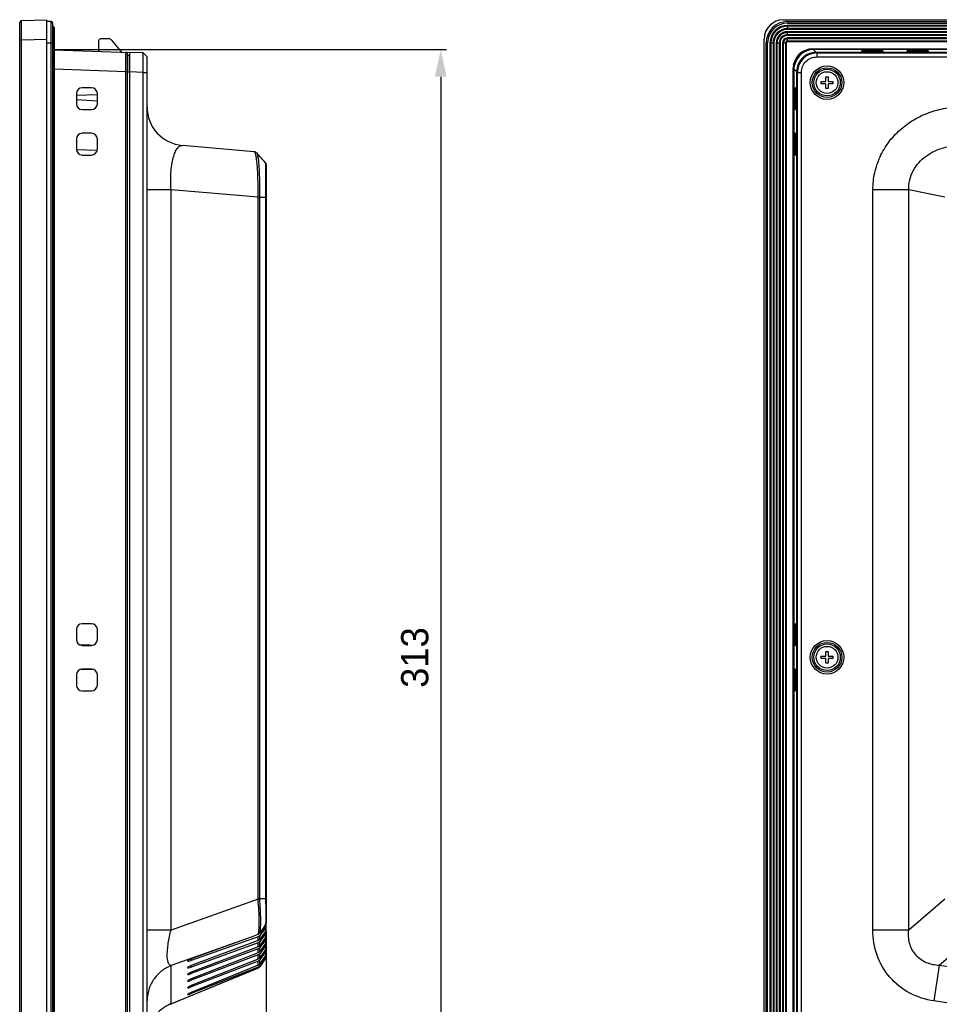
# Model space of a CAD drawing. Header units: millimetres. Extents: x 0 to 1682, y 0 to 1188.
# Tile 14 of 20: x 908 to 1145, y 586 to 840. Entities that reach past the tile are written whole.
import ezdxf

# ---------------------------------------------------------------- set-up
doc = ezdxf.new("R2010")
doc.units = ezdxf.units.MM
doc.header["$LTSCALE"] = 92.51
doc.header["$PDMODE"] = 3
doc.header["$PDSIZE"] = 8
doc.layers.get('0').update_dxf_attribs({"linetype": 'CONTINUOUS'})
doc.layers.get('Defpoints').update_dxf_attribs({"linetype": 'CONTINUOUS'})
for name, color, linetype in [('2D-MDP_1950WD-DIM', 7, 'CONTINUOUS'), ('FRONT_BEZEL-RT1951WD-SHAPE', 7, 'CONTINUOUS'), ('GASKET-RT1951WD_BASE-SHAPE', 7, 'CONTINUOUS'), ('ISO7045-M3X5-4_8-SHAPE', 7, 'CONTINUOUS'), ('REAR_CASE-MDP_1950WD_V3-1-SHAPE', 7, 'CONTINUOUS')]:
    doc.layers.add(name, color=color, linetype=linetype)
doc.styles.get("Standard").update_dxf_attribs({"font": 'gothic.ttf'})
doc.dimstyles.new('DIMSTYLE_2', dxfattribs={"dimtxt": 7, "dimasz": 7, "dimexe": 1.5, "dimexo": 1, "dimgap": 0.875, "dimtad": 1, "dimdec": 5, "dimdsep": 46, "dimtxsty": 'STANDARD', "dimblk": '_FILLED', "dimblk1": '_FILLED', "dimblk2": '_FILLED', "dimcen": 0.09, "dimadec": 5, "dimazin": 2, "dimtp": 0.5, "dimtm": 0.5, "dimtfac": 1, "dimtdec": 5, "dimtofl": 0, "dimtmove": 0, "dimatfit": 3, "dimldrblk": '_FILLED', "dimfxl": 1, "dimtolj": 1, "dimarcsym": 0})
doc.dimstyles.new('DIMSTYLE_3', dxfattribs={"dimtxt": 7, "dimasz": 7, "dimexe": 1.5, "dimexo": 1, "dimgap": 0.875, "dimtad": 1, "dimdec": 5, "dimdsep": 46, "dimtxsty": 'STANDARD', "dimblk": '_FILLED', "dimblk1": '_FILLED', "dimblk2": '_FILLED', "dimcen": 0.09, "dimadec": 5, "dimazin": 2, "dimtp": 0.3, "dimtm": 0.3, "dimtfac": 1, "dimtdec": 5, "dimtofl": 0, "dimtmove": 0, "dimatfit": 3, "dimldrblk": '_FILLED', "dimfxl": 1, "dimtolj": 1, "dimarcsym": 0})

# ---------------------------------------------------------------- blocks, each defined once
blk = doc.blocks.new('_FILLED')
at = {"color": 0, "linetype": 'ByBlock'}
blk.add_solid([(0, 0), (-1, 0.214), (-1, -0.214)], dxfattribs=at)
blk = doc.blocks.new('*D4')
at = {"layer": '2D-MDP_1950WD-DIM', "color": 0, "linetype": 'Continuous', "lineweight": -2}
for p, q in [((971.47, 605.24), (971.47, 457.53)), ((907.97, 510.36), (907.97, 457.53)), ((914.97, 459.03), (964.47, 459.03))]:
    blk.add_line(p, q, dxfattribs=at)
at = {"layer": 'Defpoints', "color": 0, "linetype": 'Continuous'}
for p in [(971.47, 606.24), (907.97, 511.36), (971.47, 459.03)]:
    blk.add_point(p, dxfattribs=at)
at = {"layer": '2D-MDP_1950WD-DIM', "color": 0, "linetype": 'Continuous', "lineweight": -2, "xscale": 7, "yscale": 7, "zscale": 7, "rotation": 180}
blk.add_blockref('_FILLED', (907.97, 459.03), dxfattribs=at)
at = {"layer": '2D-MDP_1950WD-DIM', "color": 0, "linetype": 'Continuous', "lineweight": -2, "xscale": 7, "yscale": 7, "zscale": 7}
blk.add_blockref('_FILLED', (971.47, 459.03), dxfattribs=at)
at = {"layer": '2D-MDP_1950WD-DIM', "color": 0, "linetype": 'Continuous', "insert": (939.63, 469.24), "char_height": 7, "attachment_point": 2, "line_spacing_factor": 0.9}
blk.add_mtext('\\A1;63.5', dxfattribs=at)
blk = doc.blocks.new('*D5')
at = {"layer": '2D-MDP_1950WD-DIM', "color": 0, "linetype": 'Continuous', "lineweight": -2}
for p, q in [((916.97, 832.31), (1017.9, 832.31)), ((1016.4, 825.31), (1016.4, 526.31)), ((916.97, 519.31), (1017.9, 519.31))]:
    blk.add_line(p, q, dxfattribs=at)
at = {"layer": 'Defpoints', "color": 0, "linetype": 'Continuous'}
for p in [(915.97, 832.31), (915.97, 519.31), (1016.4, 519.31)]:
    blk.add_point(p, dxfattribs=at)
at = {"layer": '2D-MDP_1950WD-DIM', "color": 0, "linetype": 'Continuous', "lineweight": -2, "xscale": 7, "yscale": 7, "zscale": 7}
for p, rotation in [((1016.4, 832.31), 90), ((1016.4, 519.31), 270)]:
    blk.add_blockref('_FILLED', p, dxfattribs=dict(at, rotation=rotation))
at = {"layer": '2D-MDP_1950WD-DIM', "color": 0, "linetype": 'Continuous', "insert": (1006.2, 675.74), "char_height": 7, "attachment_point": 2, "rotation": 90, "line_spacing_factor": 0.9}
blk.add_mtext('\\A1;313', dxfattribs=at)

msp = doc.modelspace()

# ---------------------------------------------------------------- linework, layer by layer
at = {"layer": 'FRONT_BEZEL-RT1951WD-SHAPE', "color": 7, "linetype": 'Continuous'}
for p, q in [((907.96769, 839.27014), (908.467386, 839.78759)), ((908.467321, 839.787556), (907.96769, 839.27014)), ((908.467386, 839.78759), (914.96769, 840.014586)), ((914.96769, 511.614586), (914.96769, 840.014586)), ((1104.676735, 840.014586), (1572.082826, 840.014586)), ((907.96769, 512.359031), (907.96769, 839.27014)), ((907.96769, 834.790636), (908.467386, 834.790636)), ((908.467386, 834.790636), (914.96769, 835.017631)), ((908.467386, 516.838535), (908.467386, 834.790636)), ((1099.67978, 516.61154), (1099.67978, 835.017631)), ((916.86769, 832.248236), (936.36769, 831.567281)), ((1112.33958, 832.514586), (1112.33958, 832.35174)), ((1113.086236, 831.605085), (1112.33958, 832.35174)), ((1304.445838, 832.35174), (1112.33958, 832.35174)), ((1124.72978, 831.996807), (1124.72978, 831.912997)), ((1126.22978, 832.049188), (1126.22978, 831.860616)), ((1128.82978, 832.049188), (1126.22978, 832.049188)), ((1126.22978, 831.860616), (1128.82978, 831.860616)), ((1128.82978, 832.049188), (1128.82978, 831.860616)), ((1130.32978, 831.912997), (1130.32978, 831.996807)), ((1136.42978, 831.996807), (1136.42978, 831.912997)), ((1137.92978, 832.049188), (1137.92978, 831.860616)), ((1140.52978, 832.049188), (1137.92978, 832.049188)), ((1137.92978, 831.860616), (1140.52978, 831.860616)), ((1140.52978, 832.049188), (1140.52978, 831.860616)), ((1142.02978, 831.912997), (1142.02978, 831.996807)), ((935.76769, 520.523782), (935.76769, 831.105389)), ((1113.086236, 831.605085), (1113.086236, 831.565925)), ((1113.086236, 831.605085), (1296.37978, 831.605085)), ((935.28514, 826.60813), (916.86769, 827.251282)), ((1107.17978, 827.354786), (1107.342626, 827.354786)), ((1107.342626, 827.354786), (1107.342626, 524.274385)), ((1108.089281, 826.60813), (1107.342626, 827.354786)), ((935.28514, 525.021041), (935.28514, 826.60813)), ((935.28514, 826.60813), (935.76769, 826.60813)), ((1108.089281, 525.021041), (1108.089281, 826.60813)), ((1108.089281, 826.60813), (1108.128441, 826.60813)), ((926.46769, 822.464586), (924.06769, 822.464586)), ((1107.781369, 822.464586), (1107.697559, 822.464586)), ((922.56769, 820.964586), (922.56769, 818.364586)), ((922.56769, 820.619089), (927.96769, 820.713346)), ((922.56769, 819.434761), (927.96769, 819.151759)), ((927.96769, 818.364586), (927.96769, 820.964586)), ((1107.645178, 820.964586), (1107.645178, 818.364586)), ((1107.645178, 820.964586), (1107.83375, 820.964586)), ((1107.83375, 818.364586), (1107.83375, 820.964586)), ((924.06769, 816.864586), (926.46769, 816.864586)), ((1107.645178, 818.364586), (1107.83375, 818.364586)), ((1107.697559, 816.864586), (1107.781369, 816.864586)), ((922.56769, 809.264586), (922.56769, 806.664586)), ((926.46769, 810.764586), (924.06769, 810.764586)), ((927.96769, 806.664586), (927.96769, 809.264586)), ((1107.645178, 809.264586), (1107.645178, 806.664586)), ((1107.645178, 809.264586), (1107.83375, 809.264586)), ((1107.781369, 810.764586), (1107.697559, 810.764586)), ((1107.83375, 806.664586), (1107.83375, 809.264586)), ((927.929609, 806.335204), (922.574944, 806.522193)), ((1107.645178, 806.664586), (1107.83375, 806.664586)), ((924.06769, 805.164586), (926.46769, 805.164586)), ((1107.697559, 805.164586), (1107.781369, 805.164586)), ((922.56769, 682.964586), (922.56769, 680.364586)), ((926.46769, 684.464586), (924.06769, 684.464586)), ((927.96769, 680.364586), (927.96769, 682.964586)), ((1107.645178, 682.964586), (1107.645178, 680.364586)), ((1107.645178, 682.964586), (1107.83375, 682.964586)), ((1107.781369, 684.464586), (1107.697559, 684.464586)), ((1107.83375, 680.364586), (1107.83375, 682.964586)), ((1107.645178, 680.364586), (1107.83375, 680.364586)), ((924.06769, 678.864586), (926.46769, 678.864586)), ((1107.697559, 678.864586), (1107.781369, 678.864586)), ((926.46769, 672.764586), (924.06769, 672.764586)), ((1107.781369, 672.764586), (1107.697559, 672.764586)), ((922.56769, 671.264586), (922.56769, 668.664586)), ((927.96769, 668.664586), (927.96769, 671.264586)), ((1107.645178, 671.264586), (1107.645178, 668.664586)), ((1107.645178, 671.264586), (1107.83375, 671.264586)), ((1107.83375, 668.664586), (1107.83375, 671.264586)), ((924.06769, 667.164586), (926.46769, 667.164586)), ((1107.645178, 668.664586), (1107.83375, 668.664586)), ((1107.697559, 667.164586), (1107.781369, 667.164586))]:
    msp.add_line(p, q, dxfattribs=at)
for centre, radius, start, end in [((1112.997509, 829.795338), 2.878152, 119.85943635, 124.49979553), ((1112.339652, 827.342133), 5.009607, 90.00081973, 98.90071052), ((935.26769, 831.105389), 0.5, 0, 88), ((1113.085865, 826.608501), 4.996555, 89.99574609, 180.00425391), ((1112.352247, 827.354713), 5.00962, 171.09930186, 179.99916858), ((1109.899028, 826.696857), 2.878152, 145.50021018, 150.14057005), ((924.06769, 820.964586), 1.5, 90, 180), ((926.46769, 820.964586), 1.5, 0, 90), ((924.06769, 818.364586), 1.5, 180, 270), ((926.46769, 818.364586), 1.5, 270, 0), ((924.06769, 809.264586), 1.5, 90, 180), ((926.46769, 809.264586), 1.5, 0, 90), ((924.06769, 806.664586), 1.5, 180, 270), ((926.46769, 806.664586), 1.5, 270, 0), ((924.06769, 682.964586), 1.5, 90, 180), ((926.46769, 682.964586), 1.5, 0, 90), ((924.06769, 680.364586), 1.5, 180, 270), ((926.46769, 680.364586), 1.5, 270, 0), ((924.06769, 671.264586), 1.5, 90, 180), ((926.46769, 671.264586), 1.5, 0, 90), ((924.06769, 668.664586), 1.5, 180, 270), ((926.46769, 668.664586), 1.5, 270, 0)]:
    msp.add_arc(centre, radius, start, end, dxfattribs=at)
for centre, major_axis, ratio, start_param, end_param in [((1104.682828, 835.011538), (3.539843, -3.539843), 0.998782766, 2.3568034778, 3.9263818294), ((1112.419495, 827.274871), (3.539843, -3.539843), 0.998782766, 2.5674754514, 3.7157098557), ((1126.22978, 831.996807), (1.5, 0), 0.0349207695, 1.5707963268, 3.1415926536), ((1126.22978, 831.912997), (1.5, 0), 0.0349207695, 3.1415926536, 4.7123889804), ((1128.82978, 831.996807), (1.5, 0), 0.0349207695, 6.2831853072, 7.853981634), ((1128.82978, 831.912997), (1.5, 0), 0.0349207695, -1.5707963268, 0), ((1137.92978, 831.996807), (1.5, 0), 0.0349207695, 1.5707963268, 3.1415926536), ((1137.92978, 831.912997), (1.5, 0), 0.0349207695, 3.1415926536, 4.7123889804), ((1140.52978, 831.996807), (1.5, 0), 0.0349207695, 6.2831853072, 7.853981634), ((1140.52978, 831.912997), (1.5, 0), 0.0349207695, -1.5707963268, 0), ((1107.697559, 820.964586), (0, 1.5), 0.0349207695, 6.2831853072, 7.853981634), ((1107.781369, 820.964586), (0, 1.5), 0.0349207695, -1.5707963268, 0), ((1107.697559, 818.364586), (0, 1.5), 0.0349207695, -4.7123889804, -3.1415926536), ((1107.781369, 818.364586), (0, 1.5), 0.0349207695, -3.1415926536, -1.5707963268), ((1107.697559, 809.264586), (0, 1.5), 0.0349207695, 6.2831853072, 7.853981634), ((1107.781369, 809.264586), (0, 1.5), 0.0349207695, -1.5707963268, 0), ((1107.697559, 806.664586), (0, 1.5), 0.0349207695, 1.5707963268, 3.1415926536), ((1107.781369, 806.664586), (0, 1.5), 0.0349207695, -3.1415926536, -1.5707963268), ((1107.697559, 682.964586), (0, 1.5), 0.0349207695, 6.2831853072, 7.853981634), ((1107.781369, 682.964586), (0, 1.5), 0.0349207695, -1.5707963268, 0), ((1107.697559, 680.364586), (0, 1.5), 0.0349207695, -4.7123889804, -3.1415926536), ((1107.781369, 680.364586), (0, 1.5), 0.0349207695, -3.1415926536, -1.5707963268), ((888.615792, 675.814586), (108.47783, 0), 0.0302453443, 7.4950572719, 7.5249484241), ((888.615792, 675.814586), (108.47783, 0), 0.0302453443, 5.0414221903, 5.0713133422), ((1107.697559, 671.264586), (0, 1.5), 0.0349207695, 6.2831853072, 7.853981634), ((1107.781369, 671.264586), (0, 1.5), 0.0349207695, -1.5707963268, 0), ((1107.697559, 668.664586), (0, 1.5), 0.0349207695, -4.7123889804, -3.1415926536), ((1107.781369, 668.664586), (0, 1.5), 0.0349207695, -3.1415926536, -1.5707963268)]:
    msp.add_ellipse(centre, major_axis=major_axis, ratio=ratio, start_param=start_param, end_param=end_param, dxfattribs=at)
for points, knots in [([(908.467386, 834.790636), (908.466215, 835.115051), (908.464141, 835.751314), (908.461796, 836.675015), (908.460325, 837.526368), (908.459834, 838.175587), (908.459983, 838.634757), (908.460313, 838.926016), (908.460921, 839.177635), (908.461616, 839.387303), (908.462871, 839.552729), (908.463382, 839.662713), (908.465137, 839.726866), (908.464635, 839.758312), (908.467533, 839.775904), (908.46571, 839.785889), (908.467321, 839.787555)], [0, 0, 0, 0, 0.1947663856, 0.3819864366, 0.5545521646, 0.7058829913, 0.7717485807, 0.8302194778, 0.8807384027, 0.9228218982, 0.9560629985, 0.9801414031, 0.9886714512, 0.9948309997, 0.9986082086, 1, 1, 1, 1]), ([(1111.25777, 832.425255), (1111.294942, 832.413678), (1111.366064, 832.389008), (1111.459114, 832.354552), (1111.52777, 832.317045), (1111.555793, 832.305751), (1111.566746, 832.292673), (1111.564552, 832.291414)], [0, 0, 0, 0, 0.345828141, 0.6617728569, 0.9071697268, 0.9775355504, 1, 1, 1, 1]), ([(935.28514, 826.60813), (935.286273, 826.933092), (935.288278, 827.570515), (935.290546, 828.495919), (935.291966, 829.348778), (935.292432, 829.998943), (935.292288, 830.458498), (935.291947, 830.749655), (935.291404, 831.000944), (935.290584, 831.209849), (935.289828, 831.356718), (935.28883, 831.451286), (935.288533, 831.505403), (935.287015, 831.546195), (935.288267, 831.578715), (935.28419, 831.592351), (935.287174, 831.605009), (935.28514, 831.605085)], [0, 0, 0, 0, 0.195092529, 0.3826805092, 0.5555703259, 0.7071085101, 0.7730097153, 0.8314639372, 0.8819090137, 0.9238602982, 0.95691537, 0.9700045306, 0.9807576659, 0.989150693, 0.9951613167, 0.9987781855, 1, 1, 1, 1]), ([(1107.402952, 828.129814), (1107.401692, 828.127618), (1107.38861, 828.138585), (1107.377313, 828.166602), (1107.339811, 828.235265), (1107.305355, 828.328308), (1107.280687, 828.399426), (1107.269111, 828.436598)], [0, 0, 0, 0, 0.0224810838, 0.0928761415, 0.3382670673, 0.6541782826, 1, 1, 1, 1])]:
    msp.add_open_spline(points, degree=3, knots=knots, dxfattribs=at)
at = {"layer": 'GASKET-RT1951WD_BASE-SHAPE', "color": 7, "linetype": 'Continuous'}
for p, q in [((916.06769, 839.514586), (914.96769, 839.514586)), ((916.06769, 512.114586), (916.06769, 839.514586)), ((1105.67978, 839.514586), (1105.67978, 839.114586)), ((1105.67978, 839.514586), (1571.07978, 839.514586)), ((916.46769, 512.514586), (916.46769, 839.114586)), ((916.62769, 838.308524), (916.62769, 513.320647)), ((916.86769, 838.014586), (916.86769, 513.614586)), ((1105.67978, 839.114586), (1571.07978, 839.114586)), ((1105.67978, 837.524688), (1105.67978, 838.504483)), ((1571.07978, 838.504483), (1105.67978, 838.504483)), ((1571.07978, 838.308524), (1105.67978, 838.308524)), ((1571.07978, 837.720647), (1105.67978, 837.720647)), ((1571.07978, 837.524688), (1105.67978, 837.524688)), ((1105.67978, 835.924688), (1105.67978, 836.904483)), ((1571.07978, 836.904483), (1105.67978, 836.904483)), ((1571.07978, 836.708524), (1105.67978, 836.708524)), ((1571.07978, 836.120647), (1105.67978, 836.120647)), ((1571.07978, 835.924688), (1105.67978, 835.924688)), ((1105.67978, 834.324688), (1105.67978, 835.304483)), ((1571.07978, 835.304483), (1105.67978, 835.304483)), ((1571.07978, 835.108524), (1105.67978, 835.108524)), ((1304.483697, 834.520647), (1105.67978, 834.520647)), ((1304.480276, 834.324688), (1105.67978, 834.324688)), ((914.96769, 834.014586), (916.86769, 834.014586)), ((1100.17978, 517.614586), (1100.17978, 834.014586)), ((1100.17978, 834.014586), (1100.57978, 834.014586)), ((1100.57978, 517.614586), (1100.57978, 834.014586)), ((1101.189883, 834.014586), (1101.189883, 517.614586)), ((1101.189883, 834.014586), (1102.169678, 834.014586)), ((1101.385842, 834.014586), (1101.385842, 517.614586)), ((1101.973719, 834.014586), (1101.973719, 517.614586)), ((1102.169678, 834.014586), (1102.169678, 517.614586)), ((1102.789883, 834.014586), (1102.789883, 517.614586)), ((1102.789883, 834.014586), (1103.769678, 834.014586)), ((1102.985842, 834.014586), (1102.985842, 517.614586)), ((1103.573719, 834.014586), (1103.573719, 517.614586)), ((1103.769678, 834.014586), (1103.769678, 517.614586)), ((1104.389883, 834.014586), (1104.389883, 517.614586)), ((1104.389883, 834.014586), (1105.369678, 834.014586)), ((1104.585842, 834.014586), (1104.585842, 517.614586)), ((1105.173719, 834.014586), (1105.173719, 517.614586)), ((1105.369678, 834.014586), (1105.369678, 517.614586)), ((1110.885685, 832.344215), (1111.123088, 832.106812)), ((1112.17978, 832.514586), (1304.448681, 832.514586)), ((1107.17978, 524.114586), (1107.17978, 827.514586)), ((1107.587554, 828.571278), (1107.350151, 828.808681))]:
    msp.add_line(p, q, dxfattribs=at)
for centre, radius, start, end in [((916.06769, 839.114586), 0.4, 0, 90), ((1105.67978, 834.014586), 5.5, 90, 180), ((916.66769, 838.504483), 0.2, 180, 258.46304097), ((916.56769, 838.014586), 0.3, 0, 78.46304097), ((1105.67978, 834.014586), 5.1, 90, 180), ((1105.67978, 834.014586), 4.489898, 90, 180), ((1105.67978, 834.014586), 4.293939, 90, 180), ((1105.67978, 834.014586), 3.706061, 90, 180), ((1105.67978, 834.014586), 3.510102, 90, 180), ((1105.67978, 834.014586), 2.889898, 90, 180), ((1105.67978, 834.014586), 2.693939, 90, 180), ((1105.67978, 834.014586), 2.106061, 90, 180), ((1105.67978, 834.014586), 1.910102, 90, 180), ((1105.67978, 834.014586), 1.289898, 90, 180), ((1105.67978, 834.014586), 1.093939, 90, 180), ((1105.67978, 834.014586), 0.506061, 90, 180), ((1105.67978, 834.014586), 0.310102, 90, 180), ((1112.17978, 827.514586), 5, 90, 180)]:
    msp.add_arc(centre, radius, start, end, dxfattribs=at)
at = {"layer": 'ISO7045-M3X5-4_8-SHAPE', "color": 7, "linetype": 'Continuous'}
for p, q in [((1115.57978, 824.114586), (1115.57978, 825.314586)), ((1115.57978, 825.314586), (1116.17978, 825.314586)), ((1116.17978, 825.314586), (1116.17978, 824.114586)), ((1114.37978, 823.514586), (1114.37978, 824.114586)), ((1114.37978, 824.114586), (1115.57978, 824.114586)), ((1115.57978, 823.514586), (1114.37978, 823.514586)), ((1115.57978, 822.314586), (1115.57978, 823.514586)), ((1116.17978, 822.314586), (1115.57978, 822.314586)), ((1116.17978, 824.114586), (1117.37978, 824.114586)), ((1116.17978, 823.514586), (1116.17978, 822.314586)), ((1117.37978, 823.514586), (1116.17978, 823.514586)), ((1117.37978, 824.114586), (1117.37978, 823.514586)), ((1115.57978, 676.114586), (1115.57978, 677.314586)), ((1115.57978, 677.314586), (1116.17978, 677.314586)), ((1116.17978, 677.314586), (1116.17978, 676.114586)), ((1114.37978, 675.514586), (1114.37978, 676.114586)), ((1114.37978, 676.114586), (1115.57978, 676.114586)), ((1115.57978, 675.514586), (1114.37978, 675.514586)), ((1115.57978, 674.314586), (1115.57978, 675.514586)), ((1116.17978, 676.114586), (1117.37978, 676.114586)), ((1116.17978, 675.514586), (1116.17978, 674.314586)), ((1117.37978, 675.514586), (1116.17978, 675.514586)), ((1117.37978, 676.114586), (1117.37978, 675.514586)), ((1116.17978, 674.314586), (1115.57978, 674.314586))]:
    msp.add_line(p, q, dxfattribs=at)
for centre in [(1115.87978, 823.814586), (1115.87978, 675.814586)]:
    msp.add_circle(centre, 2.8, dxfattribs=at)
at = {"layer": 'REAR_CASE-MDP_1950WD_V3-1-SHAPE', "color": 7, "linetype": 'Continuous'}
for p, q in [((928.26769, 834.567281), (928.26769, 831.850139)), ((930.899132, 835.067281), (928.76769, 835.067281)), ((934.239941, 831.641584), (931.665176, 834.710069)), ((935.76769, 830.888234), (935.76769, 826.60813)), ((935.76769, 830.888234), (936.36769, 830.888234)), ((936.36769, 519.06189), (936.36769, 831.567281)), ((939.768299, 831.448529), (936.36769, 831.567281)), ((939.768299, 831.448529), (940.76769, 830.41363)), ((939.768556, 831.448392), (939.768299, 831.448529)), ((940.76769, 521.215541), (940.76769, 830.41363)), ((1113.242791, 831.448529), (1113.124039, 831.567281)), ((1295.87978, 831.567281), (1113.124039, 831.567281)), ((1113.242791, 831.448529), (1113.242791, 830.41363)), ((1113.242791, 831.448529), (1563.51677, 831.448529)), ((1113.242791, 830.41363), (1563.51677, 830.41363)), ((935.76769, 826.591279), (936.36769, 826.591279)), ((939.768299, 826.451575), (936.36769, 826.570327)), ((939.768299, 525.177596), (939.768299, 826.451575)), ((939.768299, 826.451575), (940.76769, 826.451575)), ((1108.127085, 826.570327), (1108.127085, 525.058844)), ((1108.245837, 826.451575), (1108.127085, 826.570327)), ((1108.245837, 525.177596), (1108.245837, 826.451575)), ((1108.245837, 826.451575), (1109.280736, 826.451575)), ((1109.280736, 525.177596), (1109.280736, 826.451575)), ((968.358261, 806.000723), (949.896133, 807.61595)), ((969.049578, 805.668361), (968.980529, 805.733599)), ((971.20503, 803.272554), (969.066001, 805.606894)), ((969.394947, 805.282339), (969.088071, 805.627047)), ((970.603399, 803.935754), (970.230757, 804.348991)), ((970.981101, 803.519103), (970.602412, 803.936843)), ((971.206455, 803.271637), (970.980436, 803.519834)), ((971.206455, 803.271638), (971.208046, 803.269165)), ((971.46769, 802.597674), (971.46769, 607.239926)), ((946.940856, 796.230431), (940.76769, 796.230431)), ((946.940856, 605.560578), (946.940856, 796.230431)), ((969.339998, 794.27076), (946.940856, 796.230431)), ((969.339675, 613.616569), (969.339726, 794.251596)), ((969.339726, 794.251596), (969.339998, 794.27076)), ((969.339726, 794.251596), (969.788491, 794.246269)), ((969.788462, 613.640676), (969.788491, 794.246269)), ((969.788491, 794.246269), (969.788769, 794.261231)), ((971.299163, 794.246269), (969.788491, 794.246269)), ((971.46769, 794.246947), (971.299163, 794.246269)), ((971.299163, 794.246269), (971.299234, 613.640676)), ((1127.697994, 605.560578), (1127.697994, 796.230431)), ((1136.936789, 796.230431), (1127.697994, 796.230431)), ((1136.936789, 605.560578), (1136.936789, 796.230431)), ((1146.214818, 794.27076), (1136.936789, 796.230431)), ((969.345372, 613.542856), (946.940856, 605.560578)), ((971.299234, 613.640676), (969.788462, 613.640676)), ((1146.217044, 613.542856), (1136.936789, 605.560578)), ((971.29916, 606.109988), (969.788462, 604.145764)), ((971.299234, 606.990754), (969.874955, 604.883137)), ((971.29916, 606.7537), (969.874955, 604.883137)), ((971.201216, 606.62506), (971.46769, 606.631427)), ((971.299234, 606.990754), (971.29916, 606.7537)), ((971.29916, 606.109988), (971.29916, 605.208229)), ((971.46769, 605.704034), (971.46769, 607.058015)), ((946.940856, 605.560578), (940.76769, 605.560578)), ((969.339675, 603.827125), (952.132791, 597.717236)), ((969.339675, 602.854581), (969.339675, 603.827125)), ((971.29916, 605.208229), (969.788462, 603.185375)), ((971.29916, 604.598854), (969.788462, 602.594877)), ((969.788462, 603.185375), (969.788462, 604.145764)), ((971.29916, 603.662305), (969.788462, 601.599137)), ((969.796698, 604.773882), (969.874955, 604.883137)), ((971.27932, 605.181664), (971.46769, 605.186345)), ((971.29916, 604.598854), (971.29916, 603.662305)), ((971.355533, 603.750387), (971.46769, 603.753281)), ((971.46769, 604.168082), (971.46769, 605.558262)), ((971.46769, 602.632951), (971.46769, 604.025908)), ((1136.936789, 605.560578), (1127.697994, 605.560578)), ((966.085323, 603.246448), (946.940856, 596.42566)), ((966.085323, 603.246448), (952.132791, 598.10796)), ((969.339675, 602.854581), (952.132791, 596.399983)), ((969.339675, 602.26969), (952.132791, 596.0301)), ((969.339675, 601.261841), (952.132791, 594.684171)), ((969.339675, 601.261841), (969.339675, 602.26969)), ((971.29916, 603.084389), (969.788462, 601.039123)), ((969.788462, 601.599137), (969.788462, 602.594877)), ((971.29916, 602.117087), (969.788462, 600.01309)), ((971.29916, 601.565803), (969.788462, 599.478884)), ((969.788462, 600.01309), (969.788462, 601.039123)), ((971.29916, 603.084389), (971.29916, 602.117087)), ((971.29916, 601.565803), (971.29916, 600.57171)), ((971.41163, 602.329914), (971.46769, 602.331412)), ((971.46769, 599.047239), (971.46769, 602.508566)), ((1152.723956, 603.246448), (1144.794058, 596.42566)), ((969.339675, 600.707145), (952.132791, 594.333384)), ((969.339675, 599.669199), (952.132791, 592.966221)), ((969.339675, 599.140066), (952.132791, 592.631599)), ((969.339675, 599.669199), (969.339675, 600.707145)), ((969.339675, 598.074137), (969.339675, 599.140066)), ((971.29916, 600.57171), (969.788462, 598.424951)), ((971.29916, 600.041866), (969.788462, 597.911519)), ((969.788462, 598.424951), (969.788462, 599.478884)), ((971.29916, 599.027633), (969.788462, 596.837696)), ((971.29916, 598.511965), (969.788462, 596.338002)), ((971.29916, 600.041866), (971.29916, 599.027633)), ((971.29916, 598.511965), (971.29916, 598.394728)), ((971.336065, 598.422492), (971.380656, 598.515483)), ((971.380656, 598.515483), (971.415755, 598.610521)), ((971.415755, 598.610521), (971.441069, 598.704912)), ((971.450059, 600.923962), (971.46769, 600.924449)), ((971.456432, 598.788092), (971.456602, 598.789283)), ((946.940856, 586.583985), (946.940856, 596.42566)), ((952.132791, 598.10796), (952.132791, 597.717236)), ((969.339675, 598.074137), (952.132791, 591.239087)), ((969.339675, 597.565581), (952.132791, 590.917479)), ((969.339675, 596.479878), (952.132791, 589.510524)), ((952.132791, 596.399983), (952.132791, 596.0301)), ((969.339675, 595.984929), (952.132791, 589.19752)), ((969.339675, 596.479878), (969.339675, 597.565581)), ((969.339675, 595.795081), (969.339675, 595.984929)), ((971.276266, 598.323671), (969.775576, 596.115084)), ((971.298061, 598.380947), (969.788462, 596.159249)), ((969.788462, 596.837696), (969.788462, 597.911519)), ((969.788462, 596.159249), (969.788462, 596.338002)), ((1144.794058, 596.42566), (1143.412532, 587.290742)), ((1209.869101, 586.583985), (1144.794058, 596.42566)), ((946.683987, 586.436818), (969.313747, 595.740082)), ((946.940856, 586.583985), (969.33958, 595.792269)), ((952.132791, 594.684171), (952.132791, 594.333384)), ((952.132791, 592.966221), (952.132791, 592.631599)), ((952.132791, 591.239087), (952.132791, 590.917479)), ((952.132791, 589.510524), (952.132791, 589.19752)), ((1208.487575, 577.449067), (1143.412532, 587.290742))]:
    msp.add_line(p, q, dxfattribs=at)
for points in [[(968.980529, 805.733599), (968.902152, 805.796011), (968.815219, 805.853188), (968.720635, 805.90319), (968.620022, 805.944248), (968.515455, 805.975079), (968.408896, 805.995075), (968.358187, 806.00073)], [(969.088089, 805.627027), (969.047348, 805.670643), (968.977199, 805.736488)], [(970.213401, 804.368237), (969.810615, 804.817075), (969.394215, 805.283156)], [(970.602412, 803.936843), (970.212112, 804.369667), (969.809432, 804.818392)], [(971.335303, 598.420913), (971.378799, 598.511118), (971.413937, 598.604858), (971.440375, 598.701149), (971.456444, 598.788178)], [(971.456549, 598.788911), (971.457894, 598.79863), (971.46467, 598.863493), (971.46765, 598.934749), (971.46769, 598.944053)], [(969.313718, 595.74007), (969.331197, 595.747443), (969.415871, 595.78875), (969.496673, 595.837756), (969.572738, 595.894012), (969.643336, 595.957001), (969.707808, 596.026112), (969.765543, 596.100602), (969.775567, 596.115088)], [(971.276227, 598.323634), (971.284012, 598.335246), (971.336065, 598.422492)]]:
    msp.add_lwpolyline(points, dxfattribs=at)
for centre, radius in [((1115.87978, 823.814586), 4.312947), ((1115.87978, 823.814586), 3.814849), ((1115.87978, 823.814586), 3.417338), ((1115.87978, 675.814586), 4.312947), ((1115.87978, 675.814586), 3.814849), ((1115.87978, 675.814586), 3.417338)]:
    msp.add_circle(centre, radius, dxfattribs=at)
for centre, radius, start, end in [((928.76769, 834.567281), 0.5, 90, 180), ((930.899132, 834.067281), 1, 40, 90), ((1113.243406, 826.45096), 4.997562, 90.0070557, 179.9929443), ((950.76769, 817.577897), 10, 180, 265), ((970.46769, 802.597032), 1, 0, 42.49473928), ((970.46769, 802.597674), 1, 0, 42.37399752), ((960.759687, 612.91641), 8.608508, 4.17313667, 4.66521552), ((960.034398, 612.833616), 9.788325, 4.41271727, 4.72947893), ((970.481485, 598.947183), 0.986813, 325.95537374, 331.6084486), ((970.482903, 598.946366), 0.985177, 331.61104962, 342.92097602), ((970.486156, 598.944656), 0.981565, 342.96061199, 354.29821419), ((970.489652, 598.944169), 0.978039, 354.30625789, 359.99308122), ((969.719372, 596.161121), 0.069115, 355.23164102, 358.44808538), ((971.224901, 598.39478), 0.074259, 357.5390333, 359.95926816), ((969.297462, 595.795107), 0.042214, 356.14506676, 359.96538821), ((950.750451, 577.282359), 10.05153, 112.27215468, 113.95149107)]:
    msp.add_arc(centre, radius, start, end, dxfattribs=at)
for centre, major_axis, ratio, start_param, end_param in [((1113.130133, 826.564233), (3.539843, -3.539843), 0.998782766, 2.3568034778, 3.9263818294), ((970.46769, 607.233326), (0.999706, 0.027758), 0.8730218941, -0.6132841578, -0.0242355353), ((970.46769, 606.600589), (0.999706, -0.027758), 0.8730218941, -0.5648130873, 0.0242355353), ((1053.316024, 644.823333), (157.486504, 63.369286), 0.0430128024, -2.1750354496, -2.1502014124), ((968.956992, 604.636366), (0.999706, -0.027758), 0.8730218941, -1.1538617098, -0.5648130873), ((970.46769, 605.697786), (0.999639, 0.030156), 0.8903617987, -0.6159014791, -0.0268528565), ((970.46769, 605.098801), (0.999639, -0.030156), 0.8903617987, -0.562195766, 0.0268528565), ((970.46769, 604.162157), (0.999525, 0.033909), 0.9083932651, -0.6198560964, -0.0308074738), ((970.46769, 603.594093), (0.999525, -0.033909), 0.9083932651, -0.5582411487, 0.0308074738), ((968.956992, 603.674932), (0.999639, 0.030156), 0.8903617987, -1.2049501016, -0.6159014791), ((968.956992, 603.094823), (0.999639, -0.030156), 0.8903617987, -1.1512443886, -0.562195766), ((968.956992, 602.098988), (0.999525, 0.033909), 0.9083932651, -1.2089047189, -0.6198560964), ((968.956992, 601.548827), (0.999525, -0.033909), 0.9083932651, -1.1472897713, -0.5582411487), ((970.46769, 602.627299), (0.999313, 0.04), 0.9266068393, -0.6261216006, -0.037072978), ((970.46769, 602.085414), (0.999313, -0.04), 0.9266068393, -0.5519756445, 0.037072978), ((970.46769, 601.092695), (0.998818, 0.051398), 0.9456131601, -0.6376707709, -0.0486221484), ((968.956992, 600.523303), (0.999313, 0.04), 0.9266068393, -1.2151702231, -0.6261216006), ((968.956992, 599.998495), (0.999313, -0.04), 0.9266068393, -1.141024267, -0.5519756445), ((970.46769, 600.571884), (0.998818, -0.051398), 0.9456131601, -0.5404264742, 0.0486221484), ((970.46769, 599.559403), (0.99728, 0.0764), 0.9646812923, -0.6628172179, -0.0737685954), ((970.46769, 599.052526), (0.99728, -0.0764), 0.9646812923, -0.5152800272, 0.0737685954), ((952.16769, 597.931705), (0.998073, 0.372715), 0.166503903, 1.5436044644, 3.0794942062), ((952.16769, 597.918736), (0.998073, 0.372715), 0.166503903, 3.0794942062, 4.6153839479), ((952.16769, 596.234054), (0.998231, 0.378854), 0.1569405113, 1.5462102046, 3.0820999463), ((952.16769, 596.221776), (0.998231, 0.378854), 0.1569405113, 3.0820999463, 4.6179896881), ((968.956992, 598.945935), (0.998818, 0.051398), 0.9456131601, -1.2267193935, -0.6376707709), ((968.956992, 598.441537), (0.998818, -0.051398), 0.9456131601, -1.1294750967, -0.5404264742), ((968.956992, 597.369465), (0.99728, 0.0764), 0.9646812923, -1.2518658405, -0.6628172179), ((968.956992, 596.878563), (0.99728, -0.0764), 0.9646812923, -1.1043286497, -0.5152800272), ((952.16769, 594.527734), (0.998368, 0.385419), 0.1481509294, 1.5485716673, 3.084461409), ((952.16769, 594.51609), (0.998368, 0.385419), 0.1481509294, 3.084461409, 4.6203511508), ((952.16769, 592.817861), (0.998477, 0.392244), 0.1406450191, 1.5505076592, 3.086397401), ((952.16769, 592.806754), (0.998477, 0.392244), 0.1406450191, 3.086397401, 4.6222871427), ((952.16769, 591.097294), (0.998555, 0.399588), 0.1344777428, 1.5519412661, 3.0878310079), ((952.16769, 591.086619), (0.998555, 0.399588), 0.1344777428, 3.0878310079, 4.6237207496), ((952.16769, 589.373168), (0.998594, 0.40721), 0.1301789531, 1.5526679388, 3.0885576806), ((952.16769, 589.362778), (0.998594, 0.40721), 0.1301789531, 3.0885576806, 4.6244474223)]:
    msp.add_ellipse(centre, major_axis=major_axis, ratio=ratio, start_param=start_param, end_param=end_param, dxfattribs=at)
for points, knots in [([(939.768299, 826.451575), (939.770635, 826.775202), (939.774775, 827.410002), (939.779461, 828.331755), (939.782407, 829.181703), (939.783394, 829.830175), (939.783116, 830.289149), (939.782452, 830.580596), (939.781296, 830.83265), (939.77979, 831.04299), (939.777639, 831.209375), (939.775906, 831.320246), (939.773392, 831.385336), (939.772768, 831.41744), (939.769894, 831.436027), (939.770399, 831.446485), (939.768556, 831.448392)], [0, 0, 0, 0, 0.1942894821, 0.3811003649, 0.5533666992, 0.7045454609, 0.7703994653, 0.8289055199, 0.8795086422, 0.9217272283, 0.9551553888, 0.9794740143, 0.9881446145, 0.9944592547, 0.9984079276, 1, 1, 1, 1]), ([(1109.280736, 826.451575), (1109.280736, 826.96709), (1109.486782, 828.009123), (1110.368481, 829.32615), (1111.68549, 830.207659), (1112.727397, 830.41363), (1113.242791, 830.41363)], [0, 0, 0, 0, 0.2500880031, 0.5000286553, 0.7499704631, 1, 1, 1, 1]), ([(1127.697994, 796.230431), (1127.697997, 797.682036), (1128.009906, 800.595051), (1129.401097, 804.755762), (1131.641547, 808.528739), (1134.608679, 811.758873), (1138.15287, 814.339762), (1142.118013, 816.20701), (1146.351607, 817.330114), (1149.263546, 817.577891), (1150.716398, 817.577897)], [0, 0, 0, 0, 0.1249501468, 0.2498975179, 0.3748562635, 0.499845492, 0.6248617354, 0.7498956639, 0.8749424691, 1, 1, 1, 1]), ([(946.940856, 796.230431), (946.889335, 797.068933), (946.841284, 798.700269), (946.934055, 801.026613), (947.180615, 803.077074), (947.553628, 804.765886), (948.025325, 806.06244), (948.567147, 806.975828), (949.11743, 807.460493), (949.570963, 807.614991), (949.790211, 807.625216), (949.896133, 807.61595)], [0, 0, 0, 0, 0.2012949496, 0.3907182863, 0.5573778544, 0.695509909, 0.8043193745, 0.8865713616, 0.9481845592, 0.9745228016, 1, 1, 1, 1]), ([(1136.936789, 796.230431), (1136.915312, 797.074326), (1137.087671, 798.775803), (1137.991755, 801.165904), (1139.451324, 803.249664), (1141.327328, 804.93938), (1143.486774, 806.211983), (1146.585469, 807.361521), (1149.079533, 807.653323), (1150.716398, 807.61595)], [0, 0, 0, 0, 0.1268122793, 0.2535734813, 0.3798215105, 0.5053161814, 0.6300221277, 0.7540433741, 1, 1, 1, 1]), ([(969.339998, 794.27076), (969.356058, 795.046277), (969.372157, 796.564592), (969.348358, 798.762288), (969.278264, 800.77353), (969.165668, 802.520562), (969.03526, 803.780351), (968.907525, 804.609278), (968.811781, 805.088121), (968.712099, 805.466877), (968.606036, 805.74455), (968.502584, 805.927326), (968.402092, 805.996888), (968.358261, 806.000723)], [0, 0, 0, 0, 0.1955586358, 0.3827724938, 0.5540546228, 0.7028567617, 0.824074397, 0.8731947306, 0.9142580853, 0.9471300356, 0.9718605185, 0.9889073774, 1, 1, 1, 1]), ([(969.788769, 794.261231), (969.800823, 794.975315), (969.813531, 796.376199), (969.798376, 798.411132), (969.749856, 800.290639), (969.670746, 801.949446), (969.56459, 803.334218), (969.451882, 804.29723), (969.34477, 804.900359), (969.268149, 805.224876), (969.189694, 805.460616), (969.124955, 805.585541), (969.088072, 805.627039)], [0, 0, 0, 0, 0.187354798, 0.367495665, 0.533818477, 0.6805503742, 0.8030895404, 0.8981369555, 0.9346994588, 0.9637866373, 0.9854353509, 1, 1, 1, 1]), ([(971.208046, 803.269165), (971.217274, 803.250572), (971.220016, 803.181396), (971.233968, 803.045632), (971.241357, 802.830244), (971.25164, 802.540492), (971.260084, 802.174932), (971.271969, 801.542591), (971.283631, 800.582206), (971.293741, 799.247525), (971.299944, 797.704974), (971.302026, 796.014189), (971.300618, 794.844357), (971.299163, 794.246269)], [0, 0, 0, 0, 0.0069000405, 0.0222052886, 0.0459787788, 0.0781805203, 0.1187310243, 0.1674664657, 0.2884377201, 0.4379725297, 0.6111414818, 0.8011913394, 1, 1, 1, 1]), ([(969.339998, 794.27076), (969.383798, 794.269947), (969.533395, 794.267076), (969.682987, 794.263947), (969.788769, 794.261231)], [0, 0, 0, 0, 0.292784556, 1, 1, 1, 1]), ([(969.788462, 613.640676), (969.722649, 613.640676), (969.573325, 613.62476), (969.42358, 613.620574), (969.339675, 613.61657)], [0, 0, 0, 0, 0.4392974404, 1, 1, 1, 1]), ([(969.345372, 613.542856), (969.389188, 613.546602), (969.538764, 613.559822), (969.68826, 613.574233), (969.793708, 613.586733)], [0, 0, 0, 0, 0.2928545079, 1, 1, 1, 1]), ([(969.368862, 604.458636), (969.431947, 604.605614), (969.523477, 604.995216), (969.610099, 605.696325), (969.661353, 606.621086), (969.675148, 607.744988), (969.649447, 609.038514), (969.561044, 610.991866), (969.443214, 612.507749), (969.345372, 613.542856)], [0, 0, 0, 0, 0.0526075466, 0.1303992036, 0.2325720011, 0.3569028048, 0.5000803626, 0.6580261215, 1, 1, 1, 1]), ([(969.87936, 605.062963), (969.916686, 605.239263), (969.972764, 605.660073), (970.048951, 606.739613), (970.059586, 608.477773), (969.978886, 610.899148), (969.86522, 612.66003), (969.793708, 613.586733)], [0, 0, 0, 0, 0.0633131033, 0.1488421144, 0.3801902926, 0.6734510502, 1, 1, 1, 1]), ([(971.299234, 613.640676), (971.308164, 612.858474), (971.321668, 611.390079), (971.329248, 609.425047), (971.32697, 608.084214), (971.313647, 607.336054), (971.306112, 607.084349), (971.299234, 606.990754)], [0, 0, 0, 0, 0.3528749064, 0.6624120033, 0.8864580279, 0.9576652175, 1, 1, 1, 1]), ([(971.299234, 613.640676), (971.323391, 613.64047), (971.365016, 613.63994), (971.413593, 613.639662), (971.441286, 613.638578), (971.455881, 613.639009), (971.461939, 613.637197), (971.46769, 613.638414), (971.46769, 613.637498)], [0, 0, 0, 0, 0.4300674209, 0.7442913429, 0.8555847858, 0.9355140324, 0.9837016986, 1, 1, 1, 1]), ([(946.940856, 596.42566), (946.87074, 596.438921), (946.727824, 596.490077), (946.536906, 596.639728), (946.370368, 596.863785), (946.163919, 597.306651), (946.004124, 598.083283), (945.950907, 599.238475), (946.031447, 600.646411), (946.236008, 602.223338), (946.543321, 603.882963), (946.801079, 605.000958), (946.940856, 605.560578)], [0, 0, 0, 0, 0.0223689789, 0.0466537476, 0.0749759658, 0.1090880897, 0.1990781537, 0.3209820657, 0.4711264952, 0.6404519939, 0.8191862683, 1, 1, 1, 1]), ([(969.368861, 604.458636), (969.414395, 604.475485), (969.577464, 604.548458), (969.720873, 604.668208), (969.796698, 604.773882)], [0, 0, 0, 0, 0.2718212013, 1, 1, 1, 1]), ([(969.796698, 604.773882), (969.804623, 604.793456), (969.83889, 604.887783), (969.862959, 604.9855), (969.87936, 605.062963)], [0, 0, 0, 0, 0.2105429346, 1, 1, 1, 1]), ([(1143.412532, 587.290742), (1141.251929, 587.617513), (1136.996969, 588.981407), (1131.749893, 593.152339), (1128.410343, 598.964143), (1127.698007, 603.375323), (1127.697994, 605.560578)], [0, 0, 0, 0, 0.2501040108, 0.4999938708, 0.7498867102, 1, 1, 1, 1]), ([(1144.794058, 596.42566), (1143.66988, 596.478542), (1141.958413, 596.821889), (1139.955167, 597.930651), (1138.666928, 599.101976), (1137.701357, 600.550869), (1136.904545, 602.697444), (1136.820971, 604.441081), (1136.936789, 605.560578)], [0, 0, 0, 0, 0.2474992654, 0.3733906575, 0.4999919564, 0.6265950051, 0.7524896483, 1, 1, 1, 1]), ([(946.940856, 596.42566), (946.038312, 596.056018), (944.333723, 595.047783), (942.334823, 592.867553), (941.059496, 590.20704), (940.76769, 588.258182), (940.76769, 587.290742)], [0, 0, 0, 0, 0.2510985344, 0.5013930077, 0.7509264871, 1, 1, 1, 1]), ([(971.298061, 598.380947), (971.298324, 598.382792), (971.298759, 598.386332), (971.299019, 598.389891), (971.299091, 598.391592)], [0, 0, 0, 0, 0.5225813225, 1, 1, 1, 1]), ([(969.33958, 595.792269), (969.339349, 595.785877), (969.337925, 595.766363), (969.326293, 595.745244), (969.313748, 595.740083)], [0, 0, 0, 0, 0.3204097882, 1, 1, 1, 1]), ([(946.669901, 586.468347), (945.800953, 586.082351), (944.166288, 585.057855), (942.25839, 582.898072), (941.044927, 580.292094), (940.76769, 578.39242), (940.76769, 577.449067)], [0, 0, 0, 0, 0.251076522, 0.5013527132, 0.7508958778, 1, 1, 1, 1]), ([(946.683988, 586.436818), (946.715719, 586.449864), (946.774479, 586.47511), (946.85416, 586.513584), (946.90775, 586.546046), (946.939103, 586.571411), (946.940856, 586.583985)], [0, 0, 0, 0, 0.3436088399, 0.6438189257, 0.8728503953, 1, 1, 1, 1])]:
    msp.add_open_spline(points, degree=3, knots=knots, dxfattribs=at)
for points in [[(971.299234, 606.990754), (971.406452, 607.149595), (971.46769, 607.348802), (971.46769, 607.540443)], [(971.298062, 598.380961), (971.38011, 598.501297), (971.435752, 598.644015), (971.456436, 598.788183)], [(969.788248, 596.155372), (969.680377, 595.99606), (969.517735, 595.864913), (969.33958, 595.792269)], [(969.788462, 596.159249), (969.680594, 595.999629), (969.517953, 595.868096), (969.339675, 595.795081)], [(969.77557, 596.115093), (969.783479, 596.126738), (969.78708, 596.141348), (969.788248, 596.155376)], [(971.29806, 598.380946), (971.29539, 598.360695), (971.287735, 598.340574), (971.276256, 598.323678)]]:
    msp.add_open_spline(points, degree=3, dxfattribs=at)

# ---------------------------------------------------------------- dimensions: what is measured, and where the dimension line sits
at = {"layer": '2D-MDP_1950WD-DIM', "color": 2, "linetype": 'Continuous'}
dim = msp.add_linear_dim(base=(1016.40362, 519.314586), p1=(915.96769, 832.314586), p2=(915.96769, 519.314586), angle=270, dimstyle='DIMSTYLE_2', dxfattribs=at)
dim.commit()
dim.dimension.update_dxf_attribs({"geometry": '*D5', "text_midpoint": (1016.40362, 675.737891), "dimtype": 160})
dim = msp.add_linear_dim(base=(971.46769, 459.030539), p1=(907.96769, 511.359031), p2=(971.46769, 606.239926), dimstyle='DIMSTYLE_3', dxfattribs=at)
dim.commit()
dim.dimension.update_dxf_attribs({"geometry": '*D4', "text_midpoint": (939.628428, 459.030539), "dimtype": 160})

doc.saveas('drawing.dxf')
